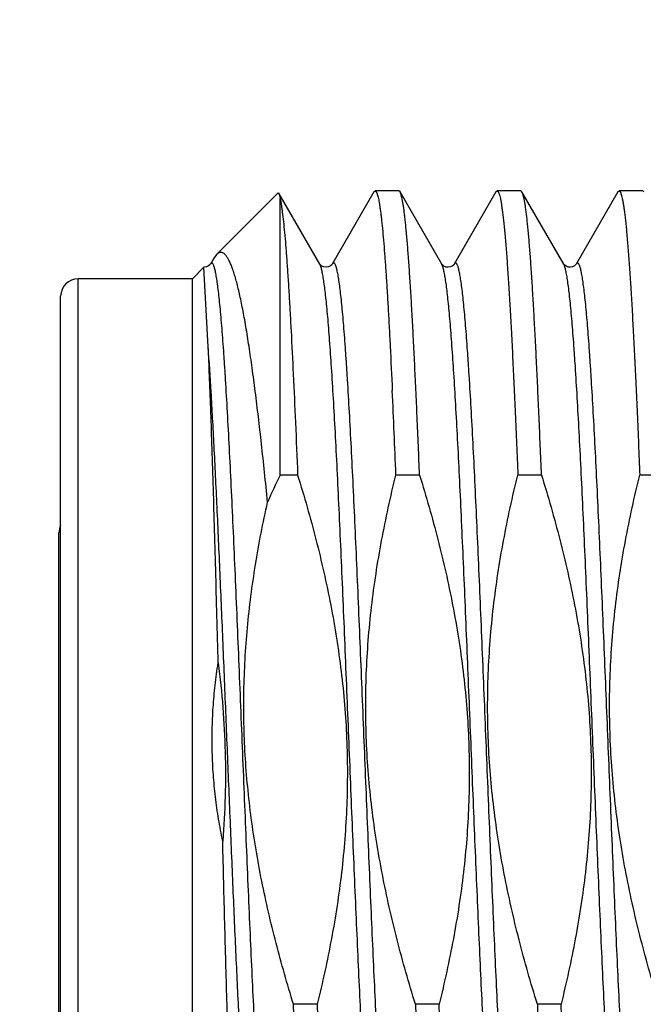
# Model space of a CAD drawing. Header units: inches. Extents: x 0.2 to 16.8, y 0.2 to 10.8.
# Tile 91 of 98: x 12.333 to 12.439, y 7.155 to 7.323. Entities that reach past the tile are written whole.
import ezdxf

# ---------------------------------------------------------------- set-up
doc = ezdxf.new("R2010")
doc.units = ezdxf.units.IN
doc.header["$LTSCALE"] = 0.935
doc.header["$MEASUREMENT"] = 0
doc.layers.get('0').update_dxf_attribs({"linetype": 'CONTINUOUS'})
doc.layers.add('DIMENSIONS', color=7, linetype='CONTINUOUS')
doc.styles.get("Standard").update_dxf_attribs({"font": 'txt', "width": 0.8})
doc.dimstyles.new('DIMSTYLE_1', dxfattribs={"dimtxt": 0.125, "dimasz": 0.18, "dimexe": 0.125, "dimexo": 0.0625, "dimgap": 0.03125, "dimtad": 0, "dimtih": 1, "dimtoh": 1, "dimlfac": 1.3333333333, "dimzin": 4, "dimdsep": 46, "dimtxsty": 'STANDARD', "dimblk": '_FILLED', "dimblk1": '_FILLED', "dimblk2": '_FILLED', "dimcen": 0.09, "dimadec": 0, "dimazin": 0, "dimtp": 0.01, "dimtm": 0.01, "dimtfac": 1, "dimtofl": 0, "dimtmove": 0, "dimatfit": 3, "dimldrblk": '_FILLED', "dimfxl": 1, "dimtolj": 1, "dimtzin": 4, "dimarcsym": 0})

# ---------------------------------------------------------------- blocks, each defined once
blk = doc.blocks.new('*D33')
at = {"layer": 'DIMENSIONS', "color": 2, "linetype": 'CONTINUOUS'}
for p, q in [((12.1219272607, 8.2829394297), (12.1219272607, 8.5139239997)), ((12.339569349, 8.1123691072), (12.1219272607, 8.2829394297)), ((12.339569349, 7.3384414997), (12.339569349, 8.1123691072))]:
    blk.add_line(p, q, dxfattribs=at)
at = {"layer": 'DIMENSIONS', "color": 2, "linetype": 'CONTINUOUS', "insert": (12.0594272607, 8.5764239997), "char_height": 0.125, "width": 1.325, "attachment_point": 1, "rotation": 90, "line_spacing_factor": 0.9}
blk.add_mtext('14X .39{\\Ftxt.shx;\\W1.000000;\\H0.125000; }[9.9]', dxfattribs=at)
blk = doc.blocks.new('_FILLED')
at = {"color": 0, "linetype": 'BYBLOCK'}
blk.add_solid([(0, 0), (-1, 0.1736111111), (-1, -0.1736111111)], dxfattribs=at)

msp = doc.modelspace()

# ---------------------------------------------------------------- linework, layer by layer
at = {"color": 7, "linetype": 'CONTINUOUS'}
for p, q in [((12.3767205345, 7.2935926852), (12.3662032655, 7.2830754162)), ((12.376720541, 7.293592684), (12.3768494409, 7.2935457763)), ((12.3838486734, 7.2814489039), (12.3768494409, 7.2935457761)), ((12.3768494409, 7.2935457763), (12.377069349, 7.2926536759)), ((12.377069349, 7.2454081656), (12.377069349, 7.2926536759)), ((12.3931066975, 7.2937660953), (12.3859800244, 7.2814489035)), ((12.3931066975, 7.2937660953), (12.3933095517, 7.2939414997)), ((12.3973518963, 7.2939414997), (12.3933095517, 7.2939414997)), ((12.3975547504, 7.2937660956), (12.3973518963, 7.2939414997)), ((12.4046814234, 7.2814489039), (12.3975547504, 7.2937660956)), ((12.4139394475, 7.2937660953), (12.4068127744, 7.2814489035)), ((12.4139394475, 7.2937660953), (12.4141423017, 7.2939414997)), ((12.4181846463, 7.2939414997), (12.4141423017, 7.2939414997)), ((12.4183875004, 7.2937660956), (12.4181846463, 7.2939414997)), ((12.4255141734, 7.2814489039), (12.4183875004, 7.2937660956)), ((12.4347721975, 7.2937660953), (12.4276455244, 7.2814489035)), ((12.4347721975, 7.2937660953), (12.4349750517, 7.2939414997)), ((12.4390173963, 7.2939414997), (12.4349750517, 7.2939414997)), ((12.4392202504, 7.2937660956), (12.4390173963, 7.2939414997)), ((12.3662033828, 7.2830755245), (12.3656570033, 7.2823296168)), ((12.3640294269, 7.2809015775), (12.362069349, 7.2789414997)), ((12.3647784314, 7.2673324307), (12.3640296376, 7.2809016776)), ((12.365657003, 7.2823296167), (12.3651472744, 7.2814489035)), ((12.3838651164, 7.2814227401), (12.3838486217, 7.2814489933)), ((12.4047040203, 7.2814137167), (12.4046813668, 7.2814490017)), ((12.362069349, 7.2789414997), (12.342569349, 7.2789414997)), ((12.362069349, 7.1214414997), (12.362069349, 7.2789414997)), ((12.339569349, 7.1244414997), (12.339569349, 7.2759414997)), ((12.3800586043, 7.2454081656), (12.377069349, 7.2454081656)), ((12.4008913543, 7.2454081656), (12.3968490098, 7.2454081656)), ((12.4217241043, 7.2454081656), (12.4176817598, 7.2454081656)), ((12.4425568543, 7.2454081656), (12.4385145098, 7.2454081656)), ((12.339279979, 7.082554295), (12.339279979, 7.235554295)), ((12.3833960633, 7.1549748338), (12.3793537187, 7.1549748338)), ((12.4042288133, 7.1549748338), (12.4001864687, 7.1549748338)), ((12.4250615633, 7.1549748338), (12.4210192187, 7.1549748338))]:
    msp.add_line(p, q, dxfattribs=at)
at = {"color": 9, "linetype": 'CONTINUOUS'}
for p, q in [((12.3839135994, 7.2813211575), (12.3838486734, 7.2814488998)), ((12.4048245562, 7.2811259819), (12.4046814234, 7.281448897)), ((12.342569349, 7.1214414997), (12.342569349, 7.2789414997))]:
    msp.add_line(p, q, dxfattribs=at)
at = {"color": 7, "linetype": 'CONTINUOUS'}
for points in [[(12.3651473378, 7.281449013), (12.3651304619, 7.2814221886), (12.3650441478, 7.281314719), (12.3648437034, 7.2811427), (12.3645047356, 7.2809722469), (12.3641020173, 7.2809007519), (12.3640296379, 7.280901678)], [(12.3842212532, 7.2810980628), (12.3840041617, 7.2812620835), (12.3838908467, 7.281386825), (12.3838651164, 7.2814227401)], [(12.3859800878, 7.281449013), (12.3859632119, 7.2814221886), (12.3858768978, 7.281314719), (12.3856764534, 7.2811427), (12.3853374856, 7.2809722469), (12.3849347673, 7.2809007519), (12.3845484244, 7.2809541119), (12.3842212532, 7.2810980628)], [(12.4050660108, 7.2810908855), (12.4048396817, 7.2812594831), (12.4047239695, 7.2813863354), (12.4047040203, 7.2814137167)], [(12.4068126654, 7.2814487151), (12.4067806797, 7.2814003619), (12.4066792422, 7.2812833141), (12.4064733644, 7.2811187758), (12.406154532, 7.280966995), (12.4057794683, 7.2809010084), (12.405402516, 7.2809480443), (12.4050660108, 7.2810908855)], [(12.4276454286, 7.2814487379), (12.4276218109, 7.2814121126), (12.4275333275, 7.2813050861), (12.4273457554, 7.2811453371), (12.4270411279, 7.280985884), (12.4266653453, 7.2809035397), (12.4262847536, 7.2809354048), (12.4259345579, 7.281070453), (12.4256916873, 7.2812418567), (12.4255644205, 7.2813763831), (12.4255165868, 7.281444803), (12.4255140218, 7.2814491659)]]:
    msp.add_lwpolyline(points, dxfattribs=at)
for centre, radius, start, end in [((12.342569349, 7.2759414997), 0.003, 90, 180), ((9.731450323, 7.1385316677), 2.6675405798, 2.2962019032, 2.6063963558), ((12.5191819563, 7.1768118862), 0.1578019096, 154.2338790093, 156.0871358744), ((12.342279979, 7.235554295), 0.003, 154.8789518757, 180)]:
    msp.add_arc(centre, radius, start, end, dxfattribs=at)
at = {"color": 9, "linetype": 'CONTINUOUS'}
msp.add_arc((11.7314851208, 7.2222993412), 0.6348924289, 3.3664206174, 4.0674204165, dxfattribs=at)
at = {"color": 7, "linetype": 'CONTINUOUS'}
for points, knots in [([(12.377069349, 7.2926536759), (12.3771029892, 7.2924965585), (12.3771691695, 7.292157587), (12.3772618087, 7.2916115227), (12.3773546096, 7.29099296), (12.3774847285, 7.2900254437), (12.3776445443, 7.2886383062), (12.3778291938, 7.2867636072), (12.3780142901, 7.2846142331), (12.378199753, 7.2821969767), (12.378385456, 7.2795194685), (12.3785713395, 7.2765901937), (12.3787573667, 7.2734184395), (12.3790134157, 7.2687346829), (12.3793298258, 7.2623552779), (12.3796997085, 7.2541284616), (12.3799381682, 7.2483912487), (12.3800586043, 7.2454081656)], [0, 0, 0, 0, 0.0101781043, 0.0218735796, 0.0350821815, 0.0497971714, 0.0837104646, 0.1235238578, 0.1691206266, 0.2203628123, 0.2770923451, 0.3391324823, 0.4062888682, 0.4783504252, 0.636265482, 0.8108839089, 1, 1, 1, 1]), ([(12.3933095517, 7.2939414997), (12.3933250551, 7.2939414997), (12.3933583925, 7.2939345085), (12.3934051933, 7.2939054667), (12.3934508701, 7.2938592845), (12.3934961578, 7.2937959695), (12.3935413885, 7.2937153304), (12.3935866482, 7.2936172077), (12.3936319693, 7.2935015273), (12.3936960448, 7.2933131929), (12.3937744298, 7.293032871), (12.3938645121, 7.2926428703), (12.3939548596, 7.2921829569), (12.3940454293, 7.2916534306), (12.3941361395, 7.2910546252), (12.3942269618, 7.2903869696), (12.3943178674, 7.2896509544), (12.3944441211, 7.2885350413), (12.3945999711, 7.2869734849), (12.3947809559, 7.2849029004), (12.3949622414, 7.2825754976), (12.3951437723, 7.2799983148), (12.3953254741, 7.2771791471), (12.3955073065, 7.2741265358), (12.3956892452, 7.2708497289), (12.3959388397, 7.266061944), (12.3961153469, 7.2623669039), (12.3962313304, 7.2598367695)], [0, 0, 0, 0, 0.0013533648, 0.0028917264, 0.0047452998, 0.0069899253, 0.009668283, 0.0128052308, 0.0164157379, 0.0205092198, 0.0301667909, 0.0418082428, 0.0554440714, 0.0710761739, 0.0887010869, 0.1083104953, 0.1298940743, 0.1534382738, 0.2063440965, 0.2668814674, 0.3348758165, 0.4101272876, 0.4924120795, 0.5814840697, 0.6770760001, 0.7789003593, 1, 1, 1, 1]), ([(12.4008913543, 7.2454081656), (12.4007574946, 7.2487237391), (12.4005545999, 7.2535911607), (12.4002711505, 7.2599310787), (12.400063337, 7.2643441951), (12.3998556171, 7.2685036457), (12.3996480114, 7.2723929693), (12.399440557, 7.2759967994), (12.3992332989, 7.2793008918), (12.3990263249, 7.2822922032), (12.3988197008, 7.2849589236), (12.3986418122, 7.2869729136), (12.3984976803, 7.2884137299), (12.3983938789, 7.2893646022), (12.398290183, 7.2902273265), (12.3981866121, 7.2910010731), (12.3980832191, 7.2916850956), (12.3979800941, 7.2922787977), (12.3978772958, 7.2927816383), (12.3977878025, 7.2931427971), (12.3977145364, 7.293385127), (12.39766283, 7.293533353), (12.3976112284, 7.2936586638), (12.3975738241, 7.2937331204), (12.3975547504, 7.2937660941)], [0, 0, 0, 0, 0.2051315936, 0.3011584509, 0.3923170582, 0.4782469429, 0.5586105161, 0.6330919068, 0.7013992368, 0.7632657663, 0.8184514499, 0.8667446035, 0.888248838, 0.9079644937, 0.9258745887, 0.9419639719, 0.9562212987, 0.968637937, 0.9792110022, 0.9879444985, 0.9916267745, 0.9948579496, 0.9976451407, 1, 1, 1, 1]), ([(12.4141423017, 7.2939414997), (12.414151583, 7.2939414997), (12.4141707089, 7.293939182), (12.4141988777, 7.2939289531), (12.4142268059, 7.2939121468), (12.4142660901, 7.293879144), (12.4143142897, 7.2938196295), (12.414368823, 7.2937270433), (12.4144234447, 7.2936089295), (12.4144781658, 7.2934651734), (12.4145330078, 7.2932956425), (12.4146107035, 7.2930191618), (12.4147056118, 7.2926082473), (12.4148146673, 7.292037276), (12.4149240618, 7.2913643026), (12.4150337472, 7.2905900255), (12.4151436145, 7.2897152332), (12.4152536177, 7.2887408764), (12.4153637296, 7.2876680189), (12.415516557, 7.2860445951), (12.4157051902, 7.2837785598), (12.4159243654, 7.2807823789), (12.4161439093, 7.2774276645), (12.4163637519, 7.2737293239), (12.416583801, 7.2697037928), (12.4168040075, 7.26536897), (12.4170243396, 7.260744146), (12.4173254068, 7.2540586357), (12.4175401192, 7.2489164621), (12.4176817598, 7.2454081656)], [0, 0, 0, 0, 0.0005704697, 0.0011714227, 0.0018290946, 0.002563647, 0.0043150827, 0.0065008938, 0.0091571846, 0.0123033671, 0.0159505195, 0.0201053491, 0.0299522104, 0.0418599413, 0.0558298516, 0.0718550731, 0.089923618, 0.1100194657, 0.1321230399, 0.1562121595, 0.210243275, 0.2718825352, 0.340862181, 0.4168798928, 0.4996008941, 0.5886596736, 0.6836623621, 0.7841872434, 1, 1, 1, 1]), ([(12.4217241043, 7.2454081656), (12.4215902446, 7.2487237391), (12.4213873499, 7.2535911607), (12.4211039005, 7.2599310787), (12.420896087, 7.2643441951), (12.4206883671, 7.2685036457), (12.4204807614, 7.2723929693), (12.420273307, 7.2759967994), (12.4200660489, 7.2793008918), (12.4198590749, 7.2822922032), (12.4196524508, 7.2849589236), (12.4194745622, 7.2869729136), (12.4193304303, 7.2884137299), (12.4192266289, 7.2893646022), (12.419122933, 7.2902273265), (12.4190193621, 7.2910010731), (12.4189159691, 7.2916850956), (12.4188128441, 7.2922787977), (12.4187100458, 7.2927816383), (12.4186205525, 7.2931427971), (12.4185472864, 7.293385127), (12.41849558, 7.293533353), (12.4184439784, 7.2936586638), (12.4184065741, 7.2937331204), (12.4183875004, 7.2937660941)], [0, 0, 0, 0, 0.2051315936, 0.3011584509, 0.3923170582, 0.4782469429, 0.5586105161, 0.6330919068, 0.7013992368, 0.7632657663, 0.8184514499, 0.8667446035, 0.888248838, 0.9079644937, 0.9258745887, 0.9419639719, 0.9562212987, 0.968637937, 0.9792110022, 0.9879444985, 0.9916267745, 0.9948579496, 0.9976451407, 1, 1, 1, 1]), ([(12.4349750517, 7.2939414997), (12.434984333, 7.2939414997), (12.4350034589, 7.293939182), (12.4350316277, 7.2939289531), (12.4350595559, 7.2939121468), (12.4350988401, 7.293879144), (12.4351470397, 7.2938196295), (12.435201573, 7.2937270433), (12.4352561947, 7.2936089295), (12.4353109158, 7.2934651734), (12.4353657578, 7.2932956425), (12.4354434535, 7.2930191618), (12.4355383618, 7.2926082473), (12.4356474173, 7.292037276), (12.4357568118, 7.2913643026), (12.4358664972, 7.2905900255), (12.4359763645, 7.2897152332), (12.4360863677, 7.2887408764), (12.4361964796, 7.2876680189), (12.436349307, 7.2860445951), (12.4365379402, 7.2837785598), (12.4367571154, 7.2807823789), (12.4369766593, 7.2774276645), (12.4371965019, 7.2737293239), (12.437416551, 7.2697037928), (12.4376367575, 7.26536897), (12.4378570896, 7.260744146), (12.4381581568, 7.2540586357), (12.4383728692, 7.2489164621), (12.4385145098, 7.2454081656)], [0, 0, 0, 0, 0.0005704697, 0.0011714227, 0.0018290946, 0.002563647, 0.0043150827, 0.0065008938, 0.0091571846, 0.0123033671, 0.0159505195, 0.0201053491, 0.0299522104, 0.0418599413, 0.0558298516, 0.0718550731, 0.089923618, 0.1100194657, 0.1321230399, 0.1562121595, 0.210243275, 0.2718825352, 0.340862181, 0.4168798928, 0.4996008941, 0.5886596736, 0.6836623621, 0.7841872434, 1, 1, 1, 1]), ([(12.374925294, 7.2407763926), (12.3747557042, 7.2424766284), (12.3744168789, 7.2457991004), (12.3738948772, 7.250656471), (12.3733701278, 7.255256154), (12.3728426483, 7.2595755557), (12.3723124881, 7.2635930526), (12.3717796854, 7.2672880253), (12.3713221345, 7.2701548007), (12.3709515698, 7.2722716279), (12.370680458, 7.2737235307), (12.3704086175, 7.275081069), (12.3701360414, 7.2763423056), (12.3698627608, 7.2775054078), (12.3695887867, 7.2785686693), (12.369314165, 7.2795305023), (12.3690389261, 7.2803894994), (12.3687631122, 7.2811443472), (12.368524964, 7.2817044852), (12.3683320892, 7.282097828), (12.368192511, 7.2823551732), (12.3680527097, 7.2825856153), (12.3679126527, 7.2827890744), (12.3677722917, 7.2829654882), (12.3676315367, 7.2831147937), (12.3674902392, 7.2832369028), (12.3673482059, 7.2833316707), (12.3672052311, 7.283398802), (12.3670612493, 7.2834378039), (12.3669165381, 7.2834481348), (12.3667716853, 7.2834295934), (12.3666272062, 7.2833824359), (12.3664832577, 7.2833071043), (12.3663397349, 7.2832039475), (12.3662488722, 7.2831210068), (12.3662033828, 7.2830755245)], [0, 0, 0, 0, 0.1143829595, 0.2235673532, 0.3270353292, 0.4242922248, 0.5148637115, 0.5983031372, 0.6741948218, 0.7091909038, 0.7421614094, 0.7730664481, 0.8018690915, 0.8285371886, 0.8530427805, 0.8753647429, 0.895488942, 0.9134126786, 0.9291476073, 0.9362055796, 0.942732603, 0.9487392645, 0.9542405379, 0.9592569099, 0.9638163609, 0.9679572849, 0.9717322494, 0.975211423, 0.9784849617, 0.98166153, 0.9848604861, 0.9881992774, 0.9917820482, 0.9956938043, 1, 1, 1, 1]), ([(12.3664824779, 7.213290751), (12.3663454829, 7.2186214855), (12.3661397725, 7.2264732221), (12.3658533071, 7.2367144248), (12.3656420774, 7.2438588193), (12.3654305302, 7.2505364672), (12.3652187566, 7.2566773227), (12.3650068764, 7.2622163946), (12.3648556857, 7.2657008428), (12.3647784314, 7.2673324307)], [0, 0, 0, 0, 0.2958697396, 0.4357973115, 0.5684480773, 0.6924444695, 0.8064874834, 0.9093710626, 1, 1, 1, 1]), ([(12.3800586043, 7.2454081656), (12.381188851, 7.2417556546), (12.3832892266, 7.2343997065), (12.3854098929, 7.2250729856), (12.3867365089, 7.2175406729), (12.387531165, 7.2118591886), (12.3881117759, 7.2061517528), (12.3884679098, 7.2004258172), (12.3885932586, 7.1946901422), (12.3884863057, 7.1889541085), (12.3881504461, 7.1832269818), (12.3875935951, 7.1775172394), (12.3868273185, 7.1718318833), (12.3855454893, 7.1642920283), (12.3843145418, 7.1586861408), (12.3833960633, 7.1549748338)], [0, 0, 0, 0, 0.1249956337, 0.2499862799, 0.3124885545, 0.3749907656, 0.4374929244, 0.4999950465, 0.5624971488, 0.6249992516, 0.6875013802, 0.750003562, 0.8125058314, 0.8750081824, 1, 1, 1, 1]), ([(12.4001864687, 7.1549748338), (12.399056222, 7.1586273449), (12.3969558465, 7.1659832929), (12.3948351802, 7.1753100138), (12.3935085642, 7.1828423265), (12.392713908, 7.1885238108), (12.3921332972, 7.1942312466), (12.3917771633, 7.1999571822), (12.3916518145, 7.2056928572), (12.3917587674, 7.211428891), (12.392094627, 7.2171560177), (12.3926514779, 7.22286576), (12.3934177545, 7.2285511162), (12.3946995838, 7.2360909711), (12.3959305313, 7.2416968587), (12.3968490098, 7.2454081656)], [0, 0, 0, 0, 0.1249956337, 0.2499862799, 0.3124885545, 0.3749907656, 0.4374929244, 0.4999950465, 0.5624971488, 0.6249992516, 0.6875013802, 0.750003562, 0.8125058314, 0.8750081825, 1, 1, 1, 1]), ([(12.4008913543, 7.2454081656), (12.402021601, 7.2417556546), (12.4041219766, 7.2343997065), (12.4062426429, 7.2250729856), (12.4075692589, 7.2175406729), (12.408363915, 7.2118591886), (12.4089445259, 7.2061517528), (12.4093006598, 7.2004258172), (12.4094260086, 7.1946901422), (12.4093190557, 7.1889541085), (12.4089831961, 7.1832269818), (12.4084263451, 7.1775172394), (12.4076600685, 7.1718318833), (12.4063782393, 7.1642920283), (12.4051472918, 7.1586861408), (12.4042288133, 7.1549748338)], [0, 0, 0, 0, 0.1249956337, 0.2499862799, 0.3124885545, 0.3749907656, 0.4374929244, 0.4999950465, 0.5624971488, 0.6249992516, 0.6875013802, 0.750003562, 0.8125058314, 0.8750081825, 1, 1, 1, 1]), ([(12.4210192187, 7.1549748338), (12.419888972, 7.1586273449), (12.4177885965, 7.1659832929), (12.4156679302, 7.1753100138), (12.4143413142, 7.1828423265), (12.413546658, 7.1885238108), (12.4129660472, 7.1942312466), (12.4126099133, 7.1999571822), (12.4124845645, 7.2056928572), (12.4125915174, 7.211428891), (12.412927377, 7.2171560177), (12.4134842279, 7.22286576), (12.4142505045, 7.2285511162), (12.4155323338, 7.2360909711), (12.4167632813, 7.2416968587), (12.4176817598, 7.2454081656)], [0, 0, 0, 0, 0.1249956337, 0.2499862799, 0.3124885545, 0.3749907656, 0.4374929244, 0.4999950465, 0.5624971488, 0.6249992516, 0.6875013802, 0.750003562, 0.8125058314, 0.8750081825, 1, 1, 1, 1]), ([(12.4217241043, 7.2454081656), (12.422854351, 7.2417556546), (12.4249547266, 7.2343997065), (12.4270753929, 7.2250729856), (12.4284020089, 7.2175406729), (12.429196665, 7.2118591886), (12.4297772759, 7.2061517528), (12.4301334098, 7.2004258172), (12.4302587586, 7.1946901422), (12.4301518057, 7.1889541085), (12.4298159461, 7.1832269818), (12.4292590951, 7.1775172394), (12.4284928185, 7.1718318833), (12.4272109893, 7.1642920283), (12.4259800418, 7.1586861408), (12.4250615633, 7.1549748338)], [0, 0, 0, 0, 0.1249956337, 0.2499862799, 0.3124885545, 0.3749907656, 0.4374929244, 0.4999950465, 0.5624971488, 0.6249992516, 0.6875013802, 0.750003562, 0.8125058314, 0.8750081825, 1, 1, 1, 1]), ([(12.4418519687, 7.1549748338), (12.440721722, 7.1586273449), (12.4386213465, 7.1659832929), (12.4365006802, 7.1753100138), (12.4351740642, 7.1828423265), (12.434379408, 7.1885238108), (12.4337987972, 7.1942312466), (12.4334426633, 7.1999571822), (12.4333173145, 7.2056928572), (12.4334242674, 7.211428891), (12.433760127, 7.2171560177), (12.4343169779, 7.22286576), (12.4350832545, 7.2285511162), (12.4363650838, 7.2360909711), (12.4375960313, 7.2416968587), (12.4385145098, 7.2454081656)], [0, 0, 0, 0, 0.1249956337, 0.2499862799, 0.3124885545, 0.3749907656, 0.4374929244, 0.4999950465, 0.5624971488, 0.6249992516, 0.6875013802, 0.750003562, 0.8125058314, 0.8750081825, 1, 1, 1, 1]), ([(12.3793537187, 7.1549748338), (12.3782820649, 7.1584379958), (12.3762827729, 7.1654100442), (12.3742323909, 7.174243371), (12.372918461, 7.1813749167), (12.3721095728, 7.1867536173), (12.3714895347, 7.192157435), (12.3710682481, 7.1975804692), (12.3708525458, 7.2030156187), (12.3708455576, 7.2084550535), (12.3710464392, 7.213890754), (12.3714504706, 7.2193150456), (12.3720495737, 7.2247212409), (12.3730939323, 7.2318971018), (12.3741351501, 7.237238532), (12.374925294, 7.2407763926)], [0, 0, 0, 0, 0.1249963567, 0.2499885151, 0.3124906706, 0.3749927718, 0.4374948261, 0.4999968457, 0.562498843, 0.6250008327, 0.6875028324, 0.7500048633, 0.8125069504, 0.8750091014, 1, 1, 1, 1]), ([(12.3672520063, 7.1828659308), (12.3669942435, 7.1841146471), (12.3665298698, 7.1866230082), (12.3659958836, 7.1904118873), (12.3656317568, 7.1942209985), (12.3654427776, 7.1980428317), (12.3654317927, 7.2018693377), (12.3655989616, 7.2056922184), (12.3659417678, 7.2095032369), (12.3662840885, 7.2120312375), (12.3664824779, 7.213290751)], [0, 0, 0, 0, 0.1249995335, 0.2500005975, 0.3750001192, 0.5000001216, 0.6250001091, 0.7499995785, 0.875000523, 1, 1, 1, 1]), ([(12.3664824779, 7.213290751), (12.3668107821, 7.2107713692), (12.3673432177, 7.2057154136), (12.3677437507, 7.1981004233), (12.3677339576, 7.1904748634), (12.3674559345, 7.185398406), (12.3672520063, 7.1828659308)], [0, 0, 0, 0, 0.2500014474, 0.5000006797, 0.7499995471, 1, 1, 1, 1]), ([(12.3701168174, 7.1133940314), (12.3701086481, 7.1134022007), (12.3700925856, 7.1134224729), (12.3700708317, 7.1134592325), (12.3700490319, 7.1135053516), (12.3700177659, 7.1135849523), (12.3699798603, 7.1137088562), (12.369936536, 7.1138864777), (12.3698930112, 7.1141019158), (12.3698493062, 7.1143551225), (12.3698054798, 7.1146460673), (12.3697436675, 7.115108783), (12.3696678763, 7.1157809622), (12.3695804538, 7.1166993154), (12.3694926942, 7.117765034), (12.3694046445, 7.1189763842), (12.3693163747, 7.1203313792), (12.3692279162, 7.1218277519), (12.3691392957, 7.1234629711), (12.3690505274, 7.1252342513), (12.3689616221, 7.1271385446), (12.3688392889, 7.1299337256), (12.3686875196, 7.1337335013), (12.3685096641, 7.1386409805), (12.368331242, 7.1439861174), (12.3681522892, 7.1497307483), (12.3679728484, 7.1558335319), (12.3677929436, 7.1622502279), (12.3676125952, 7.1689339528), (12.3674318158, 7.1758356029), (12.3673121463, 7.1805038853), (12.3672520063, 7.1828659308)], [0, 0, 0, 0, 0.0004981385, 0.001108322, 0.0018390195, 0.0026951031, 0.0047939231, 0.0074190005, 0.010576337, 0.0142686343, 0.0184970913, 0.0232618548, 0.0343962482, 0.0476606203, 0.0630367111, 0.0805017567, 0.1000280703, 0.1215839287, 0.1451337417, 0.1706376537, 0.1980525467, 0.2273311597, 0.2912737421, 0.3620189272, 0.4390673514, 0.5218701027, 0.6098323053, 0.7023169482, 0.7986498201, 0.8981218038, 1, 1, 1, 1]), ([(12.3826903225, 7.1066169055), (12.3826712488, 7.1066498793), (12.3826338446, 7.1067243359), (12.382582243, 7.1068496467), (12.3825305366, 7.1069978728), (12.3824572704, 7.1072402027), (12.3823677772, 7.1076013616), (12.3822649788, 7.1081042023), (12.3821618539, 7.1086979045), (12.3820584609, 7.109381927), (12.3819548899, 7.1101556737), (12.3818511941, 7.111018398), (12.3817473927, 7.1119692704), (12.3816032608, 7.1134100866), (12.3814253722, 7.1154240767), (12.3812187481, 7.1180907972), (12.3810117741, 7.1210821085), (12.380804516, 7.1243862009), (12.3805970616, 7.1279900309), (12.3803894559, 7.1318793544), (12.3801817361, 7.1360388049), (12.3799739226, 7.1404519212), (12.3796904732, 7.146791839), (12.3794875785, 7.1516592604), (12.3793537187, 7.1549748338)], [0, 0, 0, 0, 0.0023548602, 0.0051420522, 0.0083732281, 0.012055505, 0.0207890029, 0.0313620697, 0.0437787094, 0.0580360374, 0.0741254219, 0.0920355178, 0.1117511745, 0.1332554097, 0.1815485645, 0.2367342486, 0.2986007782, 0.3669081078, 0.4413894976, 0.5217530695, 0.6076829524, 0.6988415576, 0.7948684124, 1, 1, 1, 1]), ([(12.3833960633, 7.1549748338), (12.3835377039, 7.1514665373), (12.3837524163, 7.1463243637), (12.3840534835, 7.1396388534), (12.3842738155, 7.1350140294), (12.384494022, 7.1306792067), (12.3847140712, 7.1266536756), (12.3849339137, 7.122955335), (12.3851534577, 7.1196006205), (12.3853726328, 7.1166044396), (12.385561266, 7.1143384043), (12.3857140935, 7.1127149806), (12.3858242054, 7.111642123), (12.3859342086, 7.1106677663), (12.3860440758, 7.1097929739), (12.3861537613, 7.1090186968), (12.3862631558, 7.1083457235), (12.3863722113, 7.1077747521), (12.3864671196, 7.1073638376), (12.3865448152, 7.1070873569), (12.3865996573, 7.1069178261), (12.3866543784, 7.1067740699), (12.386709, 7.1066559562), (12.3867635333, 7.1065633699), (12.386811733, 7.1065038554), (12.3868510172, 7.1064708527), (12.3868789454, 7.1064540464), (12.3869071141, 7.1064438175), (12.3869262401, 7.1064414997), (12.3869355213, 7.1064414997)], [0, 0, 0, 0, 0.2158127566, 0.3163376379, 0.4113403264, 0.5003991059, 0.5831201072, 0.659137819, 0.7281174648, 0.789756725, 0.8437878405, 0.8678769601, 0.8899805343, 0.910076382, 0.9281449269, 0.9441701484, 0.9581400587, 0.9700477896, 0.9798946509, 0.9840494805, 0.9876966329, 0.9908428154, 0.9934991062, 0.9956849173, 0.997436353, 0.9981709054, 0.9988285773, 0.9994295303, 1, 1, 1, 1]), ([(12.4001864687, 7.1549748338), (12.4003203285, 7.1516592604), (12.4005232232, 7.146791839), (12.4008066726, 7.1404519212), (12.4010144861, 7.1360388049), (12.4012222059, 7.1318793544), (12.4014298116, 7.1279900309), (12.401637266, 7.1243862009), (12.4018445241, 7.1210821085), (12.4020514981, 7.1180907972), (12.4022581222, 7.1154240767), (12.4024360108, 7.1134100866), (12.4025801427, 7.1119692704), (12.4026839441, 7.111018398), (12.4027876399, 7.1101556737), (12.4028912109, 7.109381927), (12.4029946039, 7.1086979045), (12.4030977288, 7.1081042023), (12.4032005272, 7.1076013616), (12.4032900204, 7.1072402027), (12.4033632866, 7.1069978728), (12.403414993, 7.1068496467), (12.4034665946, 7.1067243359), (12.4035039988, 7.1066498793), (12.4035230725, 7.1066169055)], [0, 0, 0, 0, 0.2051315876, 0.3011584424, 0.3923170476, 0.4782469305, 0.5586105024, 0.6330918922, 0.7013992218, 0.7632657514, 0.8184514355, 0.8667445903, 0.8882488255, 0.9079644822, 0.9258745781, 0.9419639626, 0.9562212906, 0.9686379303, 0.9792109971, 0.987944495, 0.9916267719, 0.9948579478, 0.9976451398, 1, 1, 1, 1]), ([(12.4077682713, 7.1064414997), (12.4077589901, 7.1064414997), (12.4077398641, 7.1064438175), (12.4077116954, 7.1064540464), (12.4076837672, 7.1064708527), (12.407644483, 7.1065038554), (12.4075962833, 7.1065633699), (12.40754175, 7.1066559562), (12.4074871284, 7.1067740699), (12.4074324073, 7.1069178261), (12.4073775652, 7.1070873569), (12.4072998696, 7.1073638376), (12.4072049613, 7.1077747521), (12.4070959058, 7.1083457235), (12.4069865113, 7.1090186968), (12.4068768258, 7.1097929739), (12.4067669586, 7.1106677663), (12.4066569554, 7.111642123), (12.4065468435, 7.1127149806), (12.406394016, 7.1143384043), (12.4062053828, 7.1166044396), (12.4059862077, 7.1196006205), (12.4057666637, 7.122955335), (12.4055468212, 7.1266536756), (12.405326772, 7.1306792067), (12.4051065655, 7.1350140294), (12.4048862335, 7.1396388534), (12.4045851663, 7.1463243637), (12.4043704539, 7.1514665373), (12.4042288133, 7.1549748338)], [0, 0, 0, 0, 0.0005704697, 0.0011714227, 0.0018290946, 0.002563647, 0.0043150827, 0.0065008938, 0.0091571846, 0.0123033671, 0.0159505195, 0.0201053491, 0.0299522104, 0.0418599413, 0.0558298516, 0.0718550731, 0.089923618, 0.1100194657, 0.1321230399, 0.1562121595, 0.210243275, 0.2718825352, 0.340862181, 0.4168798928, 0.4996008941, 0.5886596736, 0.6836623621, 0.7841872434, 1, 1, 1, 1]), ([(12.4210192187, 7.1549748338), (12.4211530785, 7.1516592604), (12.4213559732, 7.146791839), (12.4216394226, 7.1404519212), (12.4218472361, 7.1360388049), (12.4220549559, 7.1318793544), (12.4222625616, 7.1279900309), (12.422470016, 7.1243862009), (12.4226772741, 7.1210821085), (12.4228842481, 7.1180907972), (12.4230908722, 7.1154240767), (12.4232687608, 7.1134100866), (12.4234128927, 7.1119692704), (12.4235166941, 7.111018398), (12.4236203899, 7.1101556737), (12.4237239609, 7.109381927), (12.4238273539, 7.1086979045), (12.4239304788, 7.1081042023), (12.4240332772, 7.1076013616), (12.4241227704, 7.1072402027), (12.4241960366, 7.1069978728), (12.424247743, 7.1068496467), (12.4242993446, 7.1067243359), (12.4243367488, 7.1066498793), (12.4243558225, 7.1066169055)], [0, 0, 0, 0, 0.2051315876, 0.3011584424, 0.3923170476, 0.4782469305, 0.5586105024, 0.6330918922, 0.7013992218, 0.7632657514, 0.8184514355, 0.8667445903, 0.8882488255, 0.9079644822, 0.9258745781, 0.9419639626, 0.9562212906, 0.9686379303, 0.9792109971, 0.987944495, 0.9916267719, 0.9948579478, 0.9976451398, 1, 1, 1, 1]), ([(12.4286010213, 7.1064414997), (12.4285917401, 7.1064414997), (12.4285726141, 7.1064438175), (12.4285444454, 7.1064540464), (12.4285165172, 7.1064708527), (12.428477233, 7.1065038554), (12.4284290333, 7.1065633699), (12.4283745, 7.1066559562), (12.4283198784, 7.1067740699), (12.4282651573, 7.1069178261), (12.4282103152, 7.1070873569), (12.4281326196, 7.1073638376), (12.4280377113, 7.1077747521), (12.4279286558, 7.1083457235), (12.4278192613, 7.1090186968), (12.4277095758, 7.1097929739), (12.4275997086, 7.1106677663), (12.4274897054, 7.111642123), (12.4273795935, 7.1127149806), (12.427226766, 7.1143384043), (12.4270381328, 7.1166044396), (12.4268189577, 7.1196006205), (12.4265994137, 7.122955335), (12.4263795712, 7.1266536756), (12.426159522, 7.1306792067), (12.4259393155, 7.1350140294), (12.4257189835, 7.1396388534), (12.4254179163, 7.1463243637), (12.4252032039, 7.1514665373), (12.4250615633, 7.1549748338)], [0, 0, 0, 0, 0.0005704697, 0.0011714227, 0.0018290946, 0.002563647, 0.0043150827, 0.0065008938, 0.0091571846, 0.0123033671, 0.0159505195, 0.0201053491, 0.0299522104, 0.0418599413, 0.0558298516, 0.0718550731, 0.089923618, 0.1100194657, 0.1321230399, 0.1562121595, 0.210243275, 0.2718825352, 0.340862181, 0.4168798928, 0.4996008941, 0.5886596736, 0.6836623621, 0.7841872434, 1, 1, 1, 1])]:
    msp.add_open_spline(points, degree=3, knots=knots, dxfattribs=at)
at = {"color": 9, "linetype": 'CONTINUOUS'}
for points, knots in [([(12.3755636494, 7.1189341), (12.3755329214, 7.1189871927), (12.3754735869, 7.1191118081), (12.3753935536, 7.119326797), (12.3753132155, 7.1195901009), (12.3752326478, 7.1199016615), (12.375151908, 7.1202614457), (12.3750710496, 7.1206692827), (12.3749900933, 7.1211249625), (12.3748771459, 7.1218267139), (12.3747380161, 7.1228218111), (12.3745768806, 7.1241558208), (12.3744154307, 7.1256728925), (12.3742537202, 7.1273693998), (12.3740918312, 7.1292412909), (12.3739298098, 7.1312840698), (12.373767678, 7.1334928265), (12.373544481, 7.1367536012), (12.3732684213, 7.1412016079), (12.3729458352, 7.1469549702), (12.3726228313, 7.1532209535), (12.3722995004, 7.1599392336), (12.3719759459, 7.1670451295), (12.3716522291, 7.1744702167), (12.3713284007, 7.182142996), (12.3710045, 7.1899895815), (12.3706805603, 7.1979344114), (12.3703566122, 7.2059009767), (12.3700326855, 7.2138125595), (12.3697088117, 7.2215929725), (12.3693850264, 7.229167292), (12.3690613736, 7.2364625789), (12.3687379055, 7.2434085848), (12.3684147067, 7.2499384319), (12.3680918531, 7.2559892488), (12.3678162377, 7.260704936), (12.3675937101, 7.264194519), (12.3674314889, 7.2665848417), (12.3672693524, 7.2688152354), (12.3671073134, 7.2708803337), (12.3669454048, 7.2727751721), (12.3667836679, 7.2744951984), (12.366622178, 7.2760363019), (12.3664609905, 7.2773947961), (12.3663219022, 7.2784105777), (12.3662090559, 7.279129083), (12.3661280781, 7.2795974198), (12.3660471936, 7.2800179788), (12.3659664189, 7.2803905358), (12.3658857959, 7.2807149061), (12.3658054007, 7.2809910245), (12.3657252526, 7.2812188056), (12.3656551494, 7.281377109), (12.3655976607, 7.2814781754), (12.3655571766, 7.2815371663), (12.3655165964, 7.2815841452), (12.3654757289, 7.2816191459), (12.3654342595, 7.2816420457), (12.3653919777, 7.2816522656), (12.3653494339, 7.2816491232), (12.3653075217, 7.281632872), (12.3652663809, 7.2816042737), (12.3652256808, 7.2815636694), (12.3651851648, 7.2815110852), (12.3651600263, 7.2814709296), (12.3651473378, 7.2814490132)], [0, 0, 0, 0, 0.0011248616, 0.0025237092, 0.0042042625, 0.0061702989, 0.0084235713, 0.0109647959, 0.0137937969, 0.016909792, 0.0239980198, 0.032216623, 0.0415485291, 0.0519729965, 0.0634661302, 0.0760013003, 0.0895489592, 0.1040770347, 0.1359340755, 0.1712685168, 0.2097421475, 0.2509861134, 0.2946045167, 0.3401783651, 0.3872697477, 0.4354260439, 0.4841842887, 0.5330757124, 0.5816302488, 0.6293810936, 0.6758692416, 0.7206478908, 0.7632867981, 0.8033765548, 0.840532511, 0.8743985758, 0.8899954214, 0.9046510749, 0.9183307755, 0.9310020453, 0.9426350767, 0.9532028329, 0.9626809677, 0.9710484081, 0.9782875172, 0.9814795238, 0.9843847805, 0.9870024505, 0.9893321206, 0.9913742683, 0.9931303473, 0.994603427, 0.9957999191, 0.9962984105, 0.9967336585, 0.9971098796, 0.9974336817, 0.9977154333, 0.997970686, 0.9982200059, 0.9984853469, 0.9987851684, 0.999132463, 0.9995356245, 1, 1, 1, 1]), ([(12.3942649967, 7.1189340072), (12.394252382, 7.1189122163), (12.3942273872, 7.1188722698), (12.3941871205, 7.1188199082), (12.3941466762, 7.1187793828), (12.3941058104, 7.1187507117), (12.3940641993, 7.1187342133), (12.3940219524, 7.1187306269), (12.3939799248, 7.1187402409), (12.3939386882, 7.1187624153), (12.393898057, 7.1187965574), (12.3938577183, 7.1188425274), (12.3938174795, 7.1189003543), (12.3937603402, 7.1189995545), (12.3936906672, 7.1191551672), (12.3936110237, 7.1193792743), (12.3935311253, 7.1196511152), (12.3934510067, 7.1199706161), (12.3933707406, 7.1203377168), (12.393290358, 7.1207522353), (12.393209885, 7.1212139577), (12.3930977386, 7.1219225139), (12.3929595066, 7.122924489), (12.3927993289, 7.1242648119), (12.3926388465, 7.1257856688), (12.3924781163, 7.1274834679), (12.392317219, 7.1293542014), (12.3921561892, 7.1313934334), (12.3919950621, 7.1335963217), (12.3918338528, 7.1359576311), (12.3916126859, 7.1394059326), (12.3913387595, 7.1440673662), (12.3910179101, 7.1500506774), (12.3906967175, 7.1565108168), (12.3903752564, 7.1633863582), (12.3900536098, 7.1706119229), (12.3897318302, 7.1781187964), (12.3894099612, 7.1858355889), (12.3890880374, 7.1936889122), (12.3887660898, 7.2016040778), (12.3884441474, 7.2095058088), (12.3881222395, 7.2173189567), (12.3878003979, 7.2249692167), (12.3874786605, 7.2323838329), (12.3871570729, 7.2394922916), (12.3868356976, 7.2462269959), (12.3865146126, 7.2525239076), (12.3861939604, 7.2583231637), (12.385873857, 7.2635696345), (12.3855988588, 7.2675724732), (12.3853759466, 7.2704610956), (12.3852149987, 7.2723806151), (12.3850542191, 7.2741284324), (12.3848936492, 7.275700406), (12.384733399, 7.2770928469), (12.3845735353, 7.2783024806), (12.3844350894, 7.2791941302), (12.3843223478, 7.2798133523), (12.3842420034, 7.2802076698), (12.3841617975, 7.2805544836), (12.3840817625, 7.2808536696), (12.3840019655, 7.2811051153), (12.3839436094, 7.2812549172), (12.3839135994, 7.2813211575)], [0, 0, 0, 0, 0.0004621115, 0.0008636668, 0.0012099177, 0.0015090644, 0.0017737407, 0.0020219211, 0.0022751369, 0.0025537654, 0.0028733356, 0.0032442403, 0.0036731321, 0.0041642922, 0.0053434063, 0.006795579, 0.0085271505, 0.0105414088, 0.0128398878, 0.0154229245, 0.0182902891, 0.0214412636, 0.0285886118, 0.0368521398, 0.0462145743, 0.0566553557, 0.0681509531, 0.0806748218, 0.0941979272, 0.1086886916, 0.1241130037, 0.1576149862, 0.1943876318, 0.2340830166, 0.2763250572, 0.3207131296, 0.3668260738, 0.4142262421, 0.4624636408, 0.51108027, 0.5596145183, 0.6076055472, 0.6545977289, 0.7001449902, 0.7438150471, 0.785193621, 0.8238884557, 0.8595330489, 0.8917903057, 0.9203561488, 0.9331696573, 0.9449629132, 0.9557086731, 0.9653825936, 0.9739631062, 0.981432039, 0.9877750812, 0.9905212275, 0.9929828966, 0.9951600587, 0.997053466, 0.998665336, 1, 1, 1, 1]), ([(12.3963963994, 7.118934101), (12.3963656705, 7.1189871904), (12.3963063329, 7.1191118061), (12.3962263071, 7.1193267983), (12.396145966, 7.1195901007), (12.3960653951, 7.1199016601), (12.3959846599, 7.1202614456), (12.3959038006, 7.1206692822), (12.3958228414, 7.1211249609), (12.3957098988, 7.1218267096), (12.3955707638, 7.1228218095), (12.3954096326, 7.1241558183), (12.3952481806, 7.1256728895), (12.3950864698, 7.1273693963), (12.3949245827, 7.1292412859), (12.3947625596, 7.1312840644), (12.3946004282, 7.1334928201), (12.3943772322, 7.1367535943), (12.3941011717, 7.1412015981), (12.3937785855, 7.1469549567), (12.3934555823, 7.1532209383), (12.3931322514, 7.1599392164), (12.3928086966, 7.1670451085), (12.3924849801, 7.1744701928), (12.3921611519, 7.1821429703), (12.3918372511, 7.1899895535), (12.3915133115, 7.1979343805), (12.3911893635, 7.2059009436), (12.3908654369, 7.2138125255), (12.3905415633, 7.2215929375), (12.390217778, 7.2291672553), (12.389894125, 7.2364625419), (12.3895706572, 7.2434085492), (12.3892474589, 7.2499383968), (12.3889246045, 7.2559892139), (12.38864899, 7.2607049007), (12.3884264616, 7.2641944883), (12.3882642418, 7.2665848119), (12.3881021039, 7.2688152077), (12.3879400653, 7.2708803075), (12.3877781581, 7.2727751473), (12.387616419, 7.2744951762), (12.3874549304, 7.2760362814), (12.3872937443, 7.2773947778), (12.3871546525, 7.2784105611), (12.3870418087, 7.2791290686), (12.3869608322, 7.2795974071), (12.3868799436, 7.2800179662), (12.3867991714, 7.2803905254), (12.3867185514, 7.2807148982), (12.3866381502, 7.2809910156), (12.3865580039, 7.2812187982), (12.386487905, 7.2813771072), (12.3864304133, 7.2814781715), (12.3863899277, 7.2815371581), (12.3863493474, 7.2815841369), (12.3863084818, 7.2816191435), (12.3862670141, 7.281642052), (12.3862247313, 7.2816522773), (12.3861821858, 7.2816491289), (12.3861402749, 7.2816328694), (12.3860991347, 7.2816042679), (12.3860584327, 7.2815636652), (12.3860179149, 7.2815110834), (12.3859927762, 7.281470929), (12.3859800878, 7.2814490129)], [0, 0, 0, 0, 0.0011248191, 0.0025237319, 0.0042042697, 0.0061702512, 0.008423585, 0.0109648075, 0.0137937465, 0.0169097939, 0.0239979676, 0.0322166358, 0.041548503, 0.0519729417, 0.0634661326, 0.0760012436, 0.0895489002, 0.1040770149, 0.1359340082, 0.1712684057, 0.2097420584, 0.2509860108, 0.2946043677, 0.3401782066, 0.3872695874, 0.435425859, 0.4841840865, 0.5330754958, 0.5816300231, 0.6293808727, 0.6758690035, 0.7206476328, 0.7632865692, 0.8033763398, 0.8405322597, 0.8743983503, 0.8899951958, 0.9046509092, 0.9183305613, 0.9310018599, 0.9426349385, 0.9532026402, 0.9626808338, 0.9710482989, 0.9782873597, 0.9814794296, 0.9843847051, 0.9870023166, 0.9893320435, 0.9913742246, 0.9931302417, 0.994603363, 0.9957998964, 0.9962983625, 0.9967335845, 0.9971098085, 0.9974336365, 0.9977154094, 0.997970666, 0.9982199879, 0.998485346, 0.9987851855, 0.9991324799, 0.9995356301, 1, 1, 1, 1]), ([(12.4150977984, 7.1189341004), (12.4150852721, 7.1189124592), (12.4150604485, 7.1188727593), (12.4150204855, 7.118820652), (12.4149803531, 7.1187802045), (12.4149398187, 7.1187514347), (12.4148985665, 7.1187346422), (12.4148566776, 7.118730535), (12.414814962, 7.1187394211), (12.4147740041, 7.1187607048), (12.4147336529, 7.1187937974), (12.414693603, 7.118838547), (12.4146536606, 7.1188949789), (12.4145969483, 7.1189919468), (12.4145277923, 7.1191443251), (12.4144487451, 7.1193640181), (12.4143694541, 7.1196307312), (12.4142899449, 7.1199443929), (12.4142102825, 7.1203049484), (12.4141305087, 7.1207122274), (12.414050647, 7.1211660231), (12.4139393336, 7.1218626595), (12.4138021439, 7.1228480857), (12.4136431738, 7.1241666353), (12.4134839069, 7.125663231), (12.4133243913, 7.1273343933), (12.4131647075, 7.129176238), (12.4130048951, 7.1311844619), (12.4128449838, 7.1333543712), (12.4126849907, 7.1356808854), (12.4124654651, 7.1390796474), (12.4121935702, 7.1436759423), (12.4118751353, 7.1495781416), (12.4115563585, 7.1559544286), (12.4112373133, 7.1627450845), (12.4109180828, 7.1698865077), (12.4105987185, 7.1773118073), (12.4102792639, 7.1849514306), (12.4099597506, 7.1927338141), (12.4096402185, 7.2005860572), (12.4092168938, 7.2109831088), (12.4087938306, 7.221228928), (12.4083623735, 7.2312271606), (12.4080431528, 7.23833635), (12.4077241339, 7.2450882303), (12.4074053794, 7.251419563), (12.4070870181, 7.2572710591), (12.406769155, 7.2625879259), (12.4064964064, 7.2666608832), (12.4062755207, 7.2696147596), (12.4061157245, 7.2715899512), (12.4059560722, 7.2733978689), (12.4057965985, 7.2750342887), (12.4056373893, 7.2764954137), (12.4054784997, 7.2777778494), (12.4053412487, 7.2787327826), (12.4052297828, 7.2794047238), (12.4051499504, 7.2798398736), (12.4050702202, 7.2802284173), (12.4049906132, 7.2805701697), (12.4049111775, 7.2808649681), (12.4048538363, 7.2810444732), (12.4048245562, 7.2811259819)], [0, 0, 0, 0, 0.0004595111, 0.0008592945, 0.0012044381, 0.001502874, 0.00176682, 0.0020137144, 0.0022645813, 0.0025395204, 0.0028540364, 0.0032186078, 0.0036399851, 0.0041225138, 0.0052810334, 0.0067082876, 0.008410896, 0.010392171, 0.0126535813, 0.0151956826, 0.018018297, 0.0211206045, 0.0281595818, 0.0363001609, 0.0455258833, 0.0558167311, 0.067149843, 0.0794996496, 0.0928378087, 0.1071337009, 0.122354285, 0.1554260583, 0.1917457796, 0.230975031, 0.2727476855, 0.31667358, 0.3623422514, 0.4093267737, 0.4571878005, 0.505477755, 0.5537450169, 0.6484102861, 0.6939230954, 0.7376511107, 0.7791857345, 0.8181390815, 0.8541476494, 0.8868759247, 0.9160198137, 0.9291619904, 0.9413099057, 0.9524357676, 0.9625145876, 0.9715239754, 0.9794446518, 0.9862608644, 0.9892509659, 0.9919610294, 0.994390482, 0.9965392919, 0.9984084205, 1, 1, 1, 1]), ([(12.4172291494, 7.1189340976), (12.4171984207, 7.1189871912), (12.4171390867, 7.1191118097), (12.4170590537, 7.1193268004), (12.4169787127, 7.1195901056), (12.4168981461, 7.1199016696), (12.4168174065, 7.1202614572), (12.4167365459, 7.1206692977), (12.4166555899, 7.1211249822), (12.4165426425, 7.121826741), (12.4164035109, 7.122821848), (12.4162423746, 7.1241558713), (12.4160809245, 7.1256729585), (12.4159192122, 7.1273694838), (12.4157573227, 7.1292413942), (12.4155953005, 7.1312841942), (12.4154331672, 7.1334929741), (12.4152099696, 7.1367537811), (12.4149339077, 7.1412018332), (12.41461132, 7.1469552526), (12.4142883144, 7.1532212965), (12.4139649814, 7.1599396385), (12.4136414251, 7.1670455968), (12.4133177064, 7.1744707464), (12.4129938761, 7.1821435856), (12.4126699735, 7.1899902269), (12.412346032, 7.1979351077), (12.412022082, 7.2059017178), (12.4116981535, 7.2138133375), (12.4113742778, 7.2215937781), (12.4110504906, 7.229168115), (12.4107268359, 7.2364634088), (12.4104033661, 7.2434094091), (12.4100801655, 7.2499392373), (12.4097573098, 7.2559900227), (12.4094816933, 7.2607056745), (12.4092591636, 7.2641952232), (12.4090969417, 7.2665855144), (12.4089348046, 7.2688158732), (12.408772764, 7.2708809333), (12.4086108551, 7.2727757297), (12.4084491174, 7.2744957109), (12.4082876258, 7.2760367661), (12.4081264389, 7.2773952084), (12.407987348, 7.278410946), (12.4078745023, 7.2791294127), (12.4077935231, 7.2795977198), (12.4077126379, 7.2800182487), (12.4076318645, 7.2803907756), (12.4075512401, 7.2807151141), (12.4074708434, 7.2809911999), (12.4073906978, 7.2812189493), (12.4073205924, 7.281377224), (12.4072631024, 7.2814782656), (12.4072226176, 7.2815372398), (12.4071820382, 7.2815842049), (12.4071411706, 7.2816191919), (12.4070996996, 7.2816420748), (12.4070574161, 7.2816522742), (12.4070148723, 7.2816491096), (12.4069729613, 7.2816328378), (12.4069318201, 7.2816042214), (12.4068911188, 7.2815635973), (12.4068506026, 7.2815109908), (12.4068254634, 7.2814708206), (12.4068127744, 7.2814488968)], [0, 0, 0, 0, 0.0011248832, 0.002523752, 0.0042042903, 0.0061703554, 0.0084236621, 0.0109648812, 0.0137939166, 0.0169099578, 0.0239982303, 0.0322169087, 0.0415489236, 0.0519734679, 0.0634667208, 0.0760020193, 0.0895497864, 0.104078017, 0.1359353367, 0.1712701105, 0.2097440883, 0.2509883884, 0.2946071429, 0.3401813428, 0.3872730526, 0.4354296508, 0.4841881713, 0.5330798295, 0.5816345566, 0.6293855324, 0.6758737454, 0.7206524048, 0.7632912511, 0.803380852, 0.8405365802, 0.874402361, 0.8899989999, 0.9046544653, 0.9183339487, 0.9310049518, 0.9426377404, 0.9532052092, 0.9626830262, 0.9710501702, 0.9782889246, 0.9814807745, 0.9843858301, 0.987003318, 0.9893328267, 0.9913747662, 0.9931306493, 0.9946035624, 0.9957998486, 0.9962982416, 0.9967334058, 0.9971095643, 0.9974333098, 0.9977150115, 0.9979702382, 0.9982195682, 0.9984849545, 0.998784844, 0.9991322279, 0.9995355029, 1, 1, 1, 1]), ([(12.4359303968, 7.1189338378), (12.4359177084, 7.1189119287), (12.4358925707, 7.118871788), (12.4358520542, 7.1188192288), (12.4358113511, 7.1187786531), (12.4357702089, 7.1187500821), (12.4357282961, 7.1187338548), (12.4356857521, 7.118730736), (12.4356434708, 7.1187409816), (12.4356020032, 7.1187639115), (12.4355611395, 7.1187989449), (12.4355205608, 7.1188459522), (12.4354800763, 7.118904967), (12.4354225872, 7.1190060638), (12.4353524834, 7.1191644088), (12.4352723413, 7.1193922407), (12.4351919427, 7.1196684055), (12.435111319, 7.1199928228), (12.4350305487, 7.1203654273), (12.4349496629, 7.120786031), (12.4348686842, 7.1212544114), (12.4347558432, 7.121972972), (12.4346167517, 7.1229888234), (12.4344555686, 7.124347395), (12.434294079, 7.1258885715), (12.4341323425, 7.127608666), (12.4339704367, 7.1295035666), (12.4338083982, 7.131568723), (12.4336462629, 7.1337991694), (12.433484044, 7.1361895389), (12.4332615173, 7.1396791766), (12.4329859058, 7.1443949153), (12.4326630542, 7.1504457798), (12.4323398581, 7.1569756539), (12.432016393, 7.1639216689), (12.4316927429, 7.171216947), (12.4313689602, 7.1787912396), (12.4310450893, 7.1865716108), (12.4307211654, 7.1944831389), (12.4303972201, 7.2024496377), (12.4300732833, 7.2103943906), (12.4297493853, 7.2182408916), (12.4294255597, 7.2259135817), (12.4291018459, 7.2333385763), (12.4287782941, 7.240444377), (12.4284549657, 7.2471625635), (12.4281319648, 7.2534284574), (12.4278093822, 7.2591817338), (12.4275333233, 7.2636296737), (12.4273101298, 7.2668903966), (12.4271479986, 7.2690991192), (12.4269859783, 7.2711418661), (12.4268240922, 7.2730137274), (12.4266623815, 7.2747102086), (12.4265009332, 7.2762272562), (12.4263398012, 7.2775612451), (12.4262006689, 7.2785563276), (12.4260877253, 7.2792580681), (12.4260067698, 7.279713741), (12.4259259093, 7.2801215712), (12.4258451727, 7.2804813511), (12.4257646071, 7.2807929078), (12.4256842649, 7.2810562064), (12.4256042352, 7.2812711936), (12.4255449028, 7.2813958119), (12.4255141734, 7.2814489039)], [0, 0, 0, 0, 0.0004642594, 0.0008672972, 0.0012144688, 0.0015142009, 0.0017794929, 0.0020288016, 0.0022840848, 0.0025659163, 0.0028898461, 0.0032662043, 0.0037015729, 0.0042001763, 0.0053969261, 0.0068703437, 0.0086266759, 0.0106690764, 0.0129990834, 0.0156170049, 0.0185224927, 0.0217148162, 0.0289543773, 0.037322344, 0.0468009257, 0.0573690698, 0.0690025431, 0.0816741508, 0.095354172, 0.1100101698, 0.1256072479, 0.1594738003, 0.1966300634, 0.2367200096, 0.2793590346, 0.3241376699, 0.3706256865, 0.4183763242, 0.4669305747, 0.5158216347, 0.5645794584, 0.6127352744, 0.6598261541, 0.7053994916, 0.7490173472, 0.7902607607, 0.8287338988, 0.864067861, 0.8959244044, 0.9104523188, 0.9239997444, 0.9365347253, 0.9480277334, 0.958452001, 0.9677837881, 0.9760022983, 0.9830903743, 0.9862063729, 0.9890353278, 0.9915764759, 0.9938297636, 0.9957957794, 0.9974762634, 0.9988751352, 1, 1, 1, 1]), ([(12.4380618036, 7.1189342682), (12.4380310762, 7.1189873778), (12.4379717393, 7.1191120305), (12.437891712, 7.119327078), (12.4378113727, 7.1195904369), (12.4377308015, 7.1199020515), (12.4376500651, 7.1202618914), (12.4375692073, 7.1206697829), (12.4374882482, 7.1211255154), (12.437375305, 7.1218273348), (12.4372361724, 7.122822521), (12.4370750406, 7.1241566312), (12.4369135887, 7.1256738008), (12.436751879, 7.1273704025), (12.4365899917, 7.1292423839), (12.4364279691, 7.1312852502), (12.4362658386, 7.1334940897), (12.4360426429, 7.1367549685), (12.4357665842, 7.1412030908), (12.4354439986, 7.1469565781), (12.4351209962, 7.1532226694), (12.4347976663, 7.1599410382), (12.4344741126, 7.1670470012), (12.4341503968, 7.1744721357), (12.4338265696, 7.1821449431), (12.4335026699, 7.1899915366), (12.4331787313, 7.1979363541), (12.4328547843, 7.2059028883), (12.4325308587, 7.2138144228), (12.4322069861, 7.2215947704), (12.4318832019, 7.2291690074), (12.4315595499, 7.2364641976), (12.4312360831, 7.2434100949), (12.4309128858, 7.2499398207), (12.4305900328, 7.255990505), (12.4303144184, 7.2607060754), (12.4300918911, 7.2641955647), (12.4299296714, 7.2665858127), (12.4297675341, 7.2688161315), (12.4296054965, 7.2708811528), (12.4294435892, 7.2727759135), (12.4292818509, 7.2744958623), (12.4291203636, 7.276036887), (12.4289591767, 7.2773953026), (12.428820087, 7.2784110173), (12.4287072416, 7.2791294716), (12.4286262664, 7.2795977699), (12.4285453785, 7.2800182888), (12.4284646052, 7.2803908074), (12.4283839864, 7.2807151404), (12.4283035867, 7.2809912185), (12.4282234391, 7.2812189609), (12.42815334, 7.2813772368), (12.4280958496, 7.2814782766), (12.4280553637, 7.2815372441), (12.428014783, 7.2815842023), (12.4279739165, 7.281619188), (12.4279324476, 7.2816420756), (12.4278901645, 7.2816522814), (12.4278476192, 7.2816491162), (12.4278057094, 7.2816328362), (12.4277645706, 7.2816042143), (12.4277238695, 7.2815635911), (12.4276833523, 7.28151099), (12.4276582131, 7.2814708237), (12.4276455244, 7.281448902)], [0, 0, 0, 0, 0.0011251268, 0.0025243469, 0.0042052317, 0.0061715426, 0.0084251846, 0.0109667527, 0.0137960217, 0.016912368, 0.0240012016, 0.032220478, 0.0415529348, 0.0519779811, 0.0634717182, 0.0760073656, 0.0895555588, 0.104084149, 0.1359420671, 0.1712772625, 0.2097515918, 0.2509961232, 0.2946149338, 0.3401890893, 0.3872806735, 0.435437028, 0.484195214, 0.5330864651, 0.5816407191, 0.6293911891, 0.675878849, 0.7206569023, 0.7632951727, 0.8033842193, 0.8405393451, 0.874404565, 0.8900009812, 0.904656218, 0.9183354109, 0.9310062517, 0.9426388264, 0.9532060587, 0.9626837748, 0.9710507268, 0.9782893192, 0.9814811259, 0.984386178, 0.9870035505, 0.9893330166, 0.9913749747, 0.9931307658, 0.9946036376, 0.9957999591, 0.9962983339, 0.9967334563, 0.9971095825, 0.9974333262, 0.9977150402, 0.9979702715, 0.9982195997, 0.9984849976, 0.9987849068, 0.9991322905, 0.9995355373, 1, 1, 1, 1]), ([(12.3734322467, 7.1189340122), (12.3734131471, 7.1189010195), (12.3733835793, 7.1188552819), (12.3733385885, 7.1188034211), (12.373298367, 7.1187665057), (12.373254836, 7.1187406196), (12.3732096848, 7.1187315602), (12.3731650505, 7.1187333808), (12.3731207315, 7.1187524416), (12.3730802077, 7.1187834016), (12.3730350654, 7.1188284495), (12.3729798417, 7.1189053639), (12.3729170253, 7.1190217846), (12.3728541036, 7.1191676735), (12.3727910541, 7.1193431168), (12.3727278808, 7.1195482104), (12.3726385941, 7.1198796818), (12.3725293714, 7.1203687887), (12.3724037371, 7.1210447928), (12.3722777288, 7.1218373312), (12.3721514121, 7.1227452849), (12.3720248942, 7.1237673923), (12.3718982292, 7.1249021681), (12.3717714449, 7.1261479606), (12.3715957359, 7.1280250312), (12.3713788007, 7.1306341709), (12.3711264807, 7.1340695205), (12.3708737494, 7.1378947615), (12.370620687, 7.1420873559), (12.370367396, 7.146622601), (12.3701139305, 7.1514737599), (12.369860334, 7.1566122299), (12.3696066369, 7.1620077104), (12.3693528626, 7.1676283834), (12.3690990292, 7.1734411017), (12.3688451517, 7.1794115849), (12.3685912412, 7.1855046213), (12.3682516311, 7.1937694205), (12.367830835, 7.2041340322), (12.3673274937, 7.2164408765), (12.3668245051, 7.2283649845), (12.366397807, 7.2379338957), (12.3660525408, 7.2451877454), (12.3657989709, 7.2502514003), (12.3655455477, 7.2550198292), (12.3653702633, 7.2580966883), (12.3652819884, 7.2595810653)], [0, 0, 0, 0, 0.000807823, 0.0011486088, 0.0014515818, 0.0019646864, 0.0021938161, 0.0024188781, 0.0029023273, 0.0031831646, 0.0034986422, 0.0042496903, 0.0051789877, 0.0062979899, 0.0076130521, 0.0091277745, 0.010844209, 0.0148862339, 0.0197430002, 0.0254125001, 0.0318897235, 0.0391672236, 0.0472358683, 0.0560848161, 0.0657019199, 0.0871850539, 0.1115625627, 0.1386932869, 0.1684191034, 0.2005661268, 0.2349458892, 0.2713565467, 0.3095841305, 0.3494038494, 0.3905814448, 0.4328745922, 0.4760343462, 0.5198066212, 0.6081557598, 0.6958442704, 0.7808100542, 0.8610555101, 0.8988132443, 0.9346950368, 0.9684900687, 1, 1, 1, 1])]:
    msp.add_open_spline(points, degree=3, knots=knots, dxfattribs=at)

# ---------------------------------------------------------------- dimensions: what is measured, and where the dimension line sits
at = {"layer": 'DIMENSIONS', "color": 2, "linetype": 'CONTINUOUS'}
dim = msp.add_ordinate_dim(feature_location=(12.339569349, 7.3384414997), offset=(-0.21764208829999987, 1.1754824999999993), dtype=0, origin=(12.630569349, 7.2759414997), text='14X <>', dimstyle='DIMSTYLE_1', dxfattribs=at)
dim.commit()
dim.dimension.update_dxf_attribs({"geometry": '*D33', "text_midpoint": (12.1219272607, 9.2389239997)})

doc.saveas('drawing.dxf')
